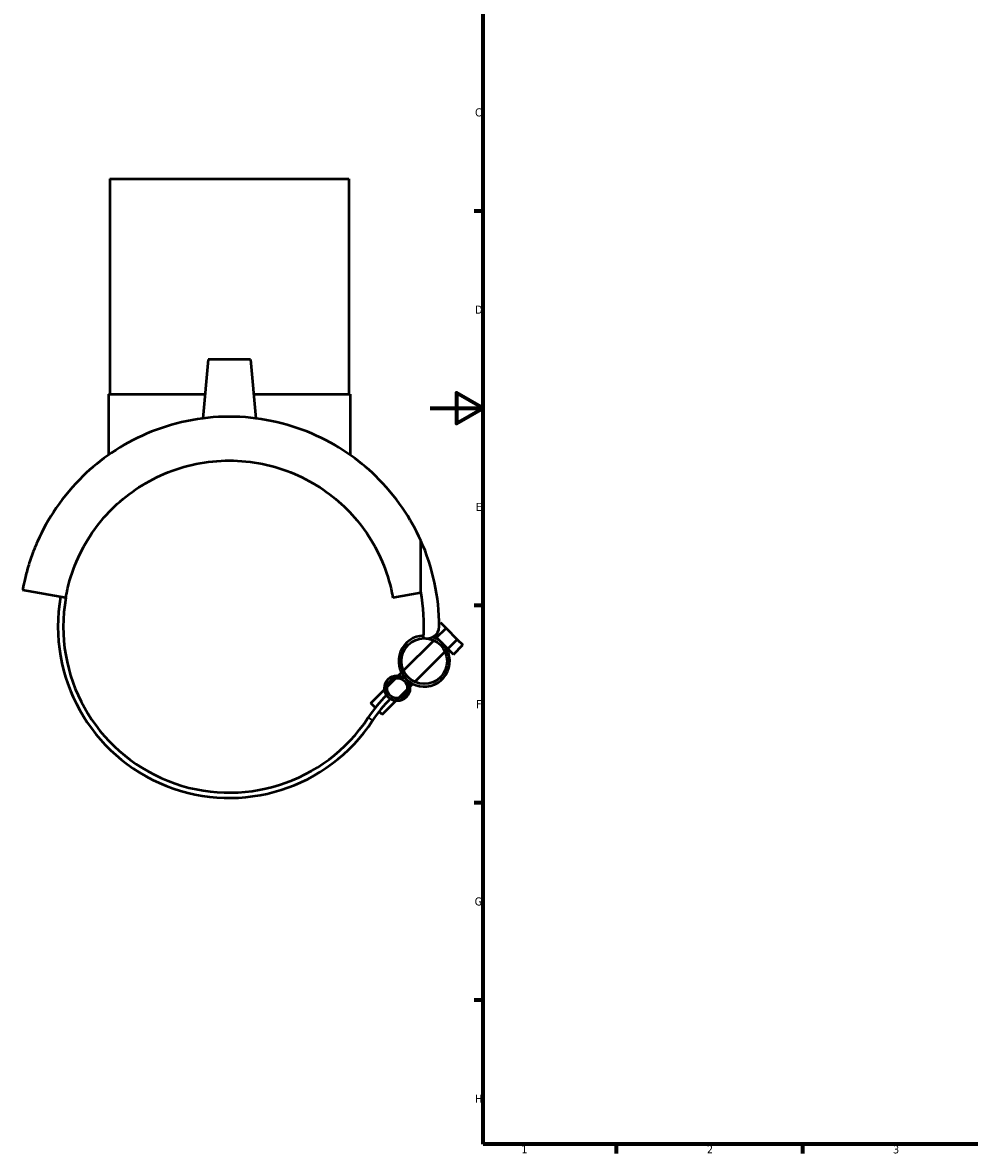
# Model space of a CAD drawing. Header units: millimetres. Extents: x -153 to 1300, y -272 to 843.
# Tile 1 of 6: x -153 to 203, y 17 to 442. Entities that reach past the tile are written whole.
import ezdxf

# ---------------------------------------------------------------- set-up
doc = ezdxf.new("R2010")
doc.units = ezdxf.units.MM
for name, color, linetype, lineweight in [('Border (ANSI)', 7, 'Continuous', 70), ('Visible (ANSI)', 7, 'Continuous', 50), ('Visible Narrow (ANSI)', 7, 'Continuous', 35)]:
    doc.layers.add(name, color=color, linetype=linetype, lineweight=lineweight)
doc.styles.add('Note Text (ANSI)', font='tahoma.ttf')

# ---------------------------------------------------------------- blocks, each defined once
blk = doc.blocks.new('Borders Default Border')
at = {"layer": 'Border (ANSI)'}
for p, q in [((20, 371.25), (16.55, 371.25)), ((20, 222.75), (16.55, 222.75)), ((20, 148.5), (16.55, 148.5)), ((20, 74.25), (16.55, 74.25)), ((70.08, 20), (70.08, 16.55)), ((140.17, 20), (140.17, 16.55))]:
    blk.add_line(p, q, dxfattribs=at)
at = {"layer": 'Border (ANSI)', "flags": 128}
for points in [[(20, 20), (20, 574), (821, 574), (821, 20), (20, 20)], [(0, 297), (20, 297), (10, 302.77), (10, 291.23), (20, 297)]]:
    blk.add_lwpolyline(points, dxfattribs=at)
at = {"layer": 'Border (ANSI)', "char_height": 3.05, "attachment_point": 7, "style": 'Note Text (ANSI)'}
for s, insert in [('C', (16.95, 406.8)), ('D', (16.96, 332.6)), ('E', (17.21, 258.35)), ('F', (17.29, 184.1)), ('G', (16.81, 109.79)), ('H', (16.97, 35.6)), ('1', (34.35, 16.55)), ('2', (104.2, 16.55)), ('3', (174.26, 16.49))]:
    blk.add_mtext(s, dxfattribs=dict(at, insert=insert))

msp = doc.modelspace()

# ---------------------------------------------------------------- linework, layer by layer
at = {"layer": 'Visible (ANSI)'}
for p, q in [((-120.547, 383.333), (-30.547, 383.333)), ((-120.547, 383.333), (-120.547, 302.333)), ((-30.547, 383.333), (-30.547, 302.333)), ((-83.547, 315.333), (-85.483, 293.206)), ((-67.547, 315.333), (-83.547, 315.333)), ((-67.547, 315.333), (-65.611, 293.206)), ((-121.047, 302.333), (-84.684, 302.333)), ((-121.047, 302.333), (-121.047, 279.414)), ((-66.409, 302.333), (-30.047, 302.333)), ((-30.047, 302.333), (-30.047, 279.414)), ((-3.516, 228.003), (-3.516, 247.276)), ((-137.097, 225.686), (-153.347, 228.551)), ((-3.434, 227.548), (-13.996, 225.686)), ((2.481, 210.735), (6.016, 214.27)), ((3.446, 215.942), (3.895, 216.392)), ((3.895, 216.392), (6.016, 214.27)), ((6.016, 214.27), (10.259, 210.028)), ((-10.006, 198.247), (1.392, 209.646)), ((2.481, 210.735), (1.827, 211.389)), ((2.141, 210.395), (2.481, 210.735)), ((4.602, 208.613), (2.481, 210.735)), ((6.724, 206.492), (4.602, 208.613)), ((6.724, 206.492), (10.259, 210.028)), ((10.259, 210.028), (12.38, 207.906)), ((-5.764, 194.005), (5.634, 205.403)), ((6.384, 206.152), (6.724, 206.492)), ((8.845, 204.371), (6.724, 206.492)), ((8.845, 204.371), (12.38, 207.906)), ((-11.84, 196.414), (-10.756, 197.498)), ((-16.139, 192.115), (-12.84, 195.413)), ((-7.597, 192.171), (-6.513, 193.256)), ((-22.268, 185.986), (-17.139, 191.115)), ((-11.896, 187.872), (-8.598, 191.171)), ((-20.588, 184.307), (-22.268, 185.986)), ((-18.025, 181.743), (-12.896, 186.872)), ((-18.025, 181.743), (-19.164, 182.882))]:
    msp.add_line(p, q, dxfattribs=at)
for centre, radius in [((-2.186, 201.825), 8.6), ((-12.368, 191.643), 4.8), ((-12.368, 191.643), 3.8)]:
    msp.add_circle(centre, radius, dxfattribs=at)
for centre, radius, start, end in [((-75.547, 214.833), 79, 0, 24.24686), ((-75.547, 214.833), 64.5, 170, 326.75854), ((-75.547, 214.833), 62.5, 170, 326.75854), ((-75.547, 214.833), 73.225, 356.6934, 10.3611), ((-1.008, 214.833), 4.461, 251.22285, 0), ((-2.186, 201.825), 9.6, 91.28446, 225), ((-2.186, 201.825), 9.6, 225, 70.38416), ((21.234, 151.401), 53.215, 135, 146.75854), ((21.234, 151.401), 51.215, 135, 146.75854)]:
    msp.add_arc(centre, radius, start, end, dxfattribs=at)
for points, knots in [([(-75.547, 293.833), (-80.893, 293.833), (-86.289, 293.282), (-96.769, 291.117), (-101.852, 289.504), (-111.369, 285.434), (-115.814, 282.973), (-123.85, 277.533), (-127.442, 274.555), (-134.419, 267.785), (-137.818, 263.711), (-143.561, 255.339), (-145.907, 251.039), (-148.661, 244.84), (-149.448, 242.83), (-150.795, 238.977), (-151.355, 237.132), (-152.045, 234.577), (-152.249, 233.765), (-152.608, 232.243), (-152.765, 231.53), (-153.029, 230.255), (-153.138, 229.692), (-153.296, 228.842), (-153.347, 228.551), (-153.347, 228.551)], [14.3582595, 14.3582595, 14.3582595, 14.3582595, 15.962011, 15.962011, 17.5657626, 17.5657626, 19.1695142, 19.1695142, 20.7732658, 20.7732658, 22.7590791, 22.7590791, 24.7448924, 24.7448924, 25.737799, 25.737799, 26.7307056, 26.7307056, 27.227159, 27.227159, 27.7236123, 27.7236123, 28.2200656, 28.2200656, 28.7165189, 28.7165189, 28.7165189, 28.7165189]), ([(-3.516, 247.276), (-5.326, 251.295), (-7.617, 255.464), (-13.276, 263.711), (-16.674, 267.785), (-23.651, 274.555), (-27.243, 277.533), (-35.28, 282.973), (-39.725, 285.434), (-49.241, 289.504), (-54.325, 291.117), (-64.805, 293.282), (-70.201, 293.833), (-75.547, 293.833)], [4.0306943, 4.0306943, 4.0306943, 4.0306943, 5.9574398, 5.9574398, 7.9432531, 7.9432531, 9.5470047, 9.5470047, 11.1507563, 11.1507563, 12.7545079, 12.7545079, 14.3582595, 14.3582595, 14.3582595, 14.3582595]), ([(-137.097, 225.686), (-136.993, 226.277), (-136.88, 226.866), (-135.914, 231.555), (-134.664, 235.525), (-131.458, 243.064), (-129.498, 246.638), (-125, 253.26), (-122.46, 256.308), (-117.109, 261.659), (-114.113, 264.177), (-107.503, 268.695), (-103.887, 270.693), (-96.23, 273.958), (-92.179, 275.227), (-83.908, 276.915), (-79.688, 277.333), (-75.547, 277.333)], [1.1001384, 1.1001384, 1.1001384, 1.1001384, 1.2834982, 1.2834982, 2.5669964, 2.5669964, 3.8504946, 3.8504946, 5.1339928, 5.1339928, 6.3764997, 6.3764997, 7.6190067, 7.6190067, 8.8615137, 8.8615137, 10.1040206, 10.1040206, 10.1040206, 10.1040206]), ([(-75.547, 277.333), (-71.405, 277.333), (-67.185, 276.915), (-58.915, 275.227), (-54.864, 273.958), (-47.206, 270.693), (-43.591, 268.695), (-36.98, 264.177), (-33.984, 261.659), (-28.634, 256.308), (-26.094, 253.26), (-21.596, 246.638), (-19.636, 243.064), (-16.429, 235.525), (-15.18, 231.555), (-14.213, 226.866), (-14.1, 226.277), (-13.996, 225.686)], [10.1040206, 10.1040206, 10.1040206, 10.1040206, 11.3465276, 11.3465276, 12.5890345, 12.5890345, 13.8315415, 13.8315415, 15.0740484, 15.0740484, 16.3575466, 16.3575466, 17.6410448, 17.6410448, 18.924543, 18.924543, 19.1079028, 19.1079028, 19.1079028, 19.1079028])]:
    msp.add_open_spline(points, degree=3, knots=knots, dxfattribs=at)
at = {"layer": 'Visible Narrow (ANSI)'}
msp.add_line((-23.263, 180.566), (-21.611, 179.483), dxfattribs=at)

# ---------------------------------------------------------------- block references
msp.add_blockref('Borders Default Border', (0, 0))

doc.saveas('drawing.dxf')
